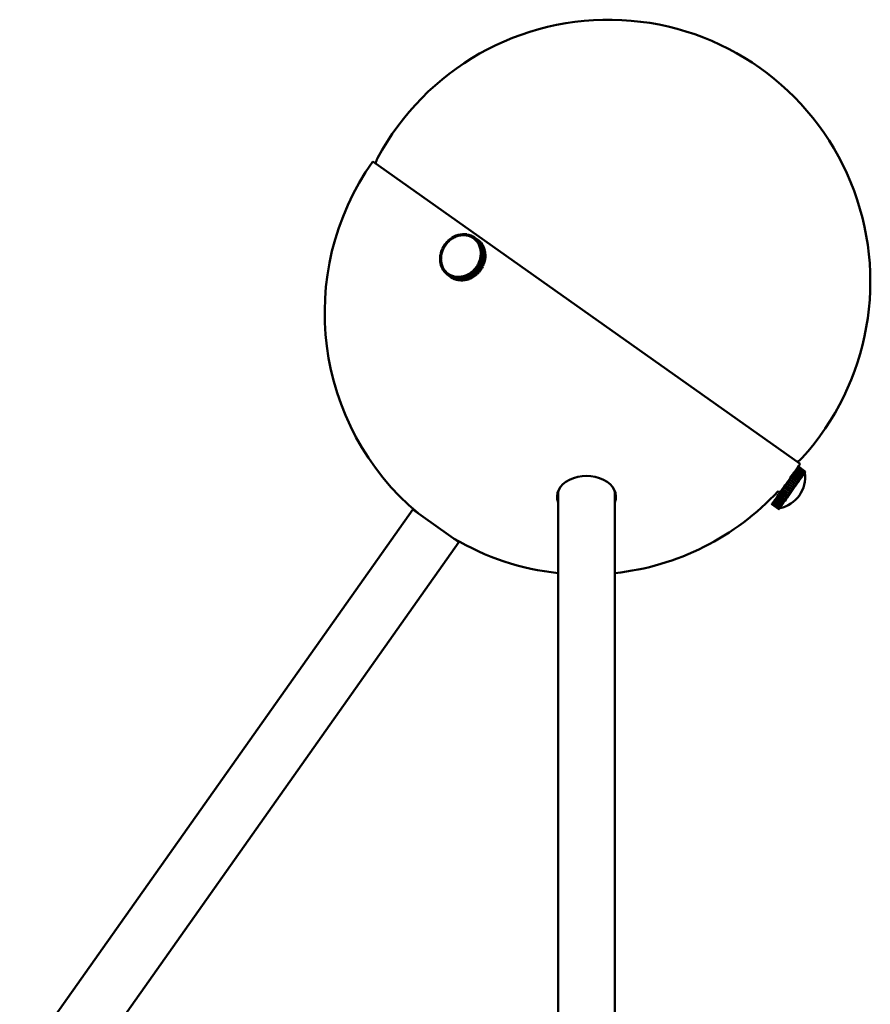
# Model space of a CAD drawing. Header units: millimetres. Extents: x 274 to 1648, y 34 to 1112.
# Tile 14 of 14: x 1045 to 1240, y 886 to 1112. Entities that reach past the tile are written whole.
import ezdxf

# ---------------------------------------------------------------- set-up
doc = ezdxf.new("R2010")
doc.units = ezdxf.units.MM
doc.header["$LTSCALE"] = 4
doc.layers.add('Widoczne (ISO)', color=7, linetype='Continuous', lineweight=50)

msp = doc.modelspace()

# ---------------------------------------------------------------- linework, layer by layer
at = {"layer": 'Widoczne (ISO)'}
for p, q in [((1223.85, 1010.22), (1125.87, 1079.5)), ((1144.49, 1062.34), (1144.93, 1062.53)), ((1144.93, 1062.53), (1144.98, 1062.5)), ((1144.99, 1062.32), (1144.93, 1062.53)), ((1144.97, 1062.55), (1145.42, 1062.7)), ((1145.01, 1062.32), (1144.97, 1062.55)), ((1145.24, 1062.4), (1145.46, 1062.48)), ((1145.42, 1062.7), (1145.47, 1062.67)), ((1145.46, 1062.48), (1145.42, 1062.7)), ((1145.46, 1062.72), (1145.92, 1062.82)), ((1145.48, 1062.48), (1145.46, 1062.72)), ((1145.46, 1062.48), (1145.47, 1062.47)), ((1145.48, 1062.48), (1145.71, 1062.53)), ((1145.49, 1062.48), (1145.48, 1062.48)), ((1145.71, 1062.53), (1145.94, 1062.58)), ((1145.92, 1062.82), (1145.96, 1062.79)), ((1145.94, 1062.58), (1145.92, 1062.82)), ((1145.94, 1062.58), (1145.95, 1062.58)), ((1145.96, 1062.59), (1145.97, 1062.83)), ((1145.96, 1062.59), (1146.19, 1062.62)), ((1145.97, 1062.58), (1145.96, 1062.59)), ((1145.97, 1062.83), (1146.42, 1062.88)), ((1146.19, 1062.62), (1146.42, 1062.64)), ((1146.42, 1062.88), (1146.46, 1062.85)), ((1146.42, 1062.64), (1146.42, 1062.88)), ((1146.42, 1062.64), (1146.42, 1062.64)), ((1146.44, 1062.64), (1146.47, 1062.88)), ((1146.44, 1062.64), (1146.66, 1062.64)), ((1146.45, 1062.64), (1146.44, 1062.64)), ((1146.47, 1062.88), (1146.92, 1062.89)), ((1146.66, 1062.64), (1146.89, 1062.65)), ((1146.89, 1062.65), (1146.92, 1062.89)), ((1146.89, 1062.65), (1146.9, 1062.64)), ((1146.91, 1062.65), (1146.97, 1062.88)), ((1146.91, 1062.65), (1147.13, 1062.62)), ((1146.92, 1062.64), (1146.91, 1062.65)), ((1146.92, 1062.89), (1146.96, 1062.86)), ((1146.97, 1062.88), (1147.41, 1062.84)), ((1147.13, 1062.62), (1147.36, 1062.6)), ((1147.36, 1062.6), (1147.41, 1062.84)), ((1147.36, 1062.6), (1147.37, 1062.59)), ((1147.38, 1062.6), (1147.45, 1062.83)), ((1147.38, 1062.6), (1147.59, 1062.55)), ((1147.39, 1062.59), (1147.38, 1062.6)), ((1147.41, 1062.84), (1147.45, 1062.81)), ((1147.45, 1062.83), (1147.88, 1062.73)), ((1147.59, 1062.55), (1147.81, 1062.5)), ((1147.81, 1062.5), (1147.88, 1062.73)), ((1147.81, 1062.5), (1147.82, 1062.49)), ((1147.83, 1062.49), (1147.93, 1062.72)), ((1147.83, 1062.49), (1148.04, 1062.42)), ((1147.84, 1062.48), (1147.83, 1062.49)), ((1147.88, 1062.73), (1147.92, 1062.71)), ((1147.93, 1062.72), (1148.34, 1062.58)), ((1148.04, 1062.42), (1148.24, 1062.35)), ((1148.24, 1062.35), (1148.34, 1062.58)), ((1148.26, 1062.34), (1148.38, 1062.56)), ((1148.34, 1062.58), (1148.37, 1062.55)), ((1148.38, 1062.56), (1148.77, 1062.37)), ((1142.13, 1060.13), (1142.41, 1060.55)), ((1142.31, 1060.01), (1142.45, 1060.22)), ((1142.59, 1060.43), (1142.41, 1060.55)), ((1142.44, 1060.59), (1142.75, 1060.98)), ((1142.61, 1060.45), (1142.44, 1060.59)), ((1142.45, 1060.22), (1142.59, 1060.43)), ((1142.59, 1060.43), (1142.6, 1060.43)), ((1142.61, 1060.45), (1142.76, 1060.64)), ((1142.61, 1060.45), (1142.61, 1060.45)), ((1142.75, 1060.98), (1142.94, 1060.85)), ((1142.92, 1060.84), (1142.75, 1060.98)), ((1142.76, 1060.64), (1142.92, 1060.84)), ((1142.79, 1061.02), (1143.13, 1061.37)), ((1142.93, 1060.86), (1142.79, 1061.02)), ((1142.92, 1060.84), (1142.92, 1060.84)), ((1142.93, 1060.86), (1143.11, 1061.04)), ((1142.94, 1060.85), (1142.93, 1060.86)), ((1143.11, 1061.04), (1143.28, 1061.21)), ((1143.13, 1061.37), (1143.26, 1061.28)), ((1143.28, 1061.21), (1143.13, 1061.37)), ((1143.17, 1061.41), (1143.54, 1061.73)), ((1143.3, 1061.23), (1143.17, 1061.41)), ((1143.28, 1061.21), (1143.29, 1061.21)), ((1143.3, 1061.23), (1143.49, 1061.39)), ((1143.3, 1061.23), (1143.3, 1061.23)), ((1143.49, 1061.39), (1143.67, 1061.55)), ((1143.54, 1061.73), (1143.64, 1061.66)), ((1143.67, 1061.55), (1143.54, 1061.73)), ((1143.58, 1061.76), (1143.98, 1062.05)), ((1143.69, 1061.57), (1143.58, 1061.76)), ((1143.67, 1061.55), (1143.68, 1061.55)), ((1143.69, 1061.57), (1143.89, 1061.71)), ((1143.7, 1061.57), (1143.69, 1061.57)), ((1143.89, 1061.71), (1144.09, 1061.85)), ((1143.98, 1062.05), (1144.06, 1061.99)), ((1144.09, 1061.85), (1143.98, 1062.05)), ((1144.02, 1062.07), (1144.45, 1062.31)), ((1144.11, 1061.87), (1144.02, 1062.07)), ((1144.09, 1061.85), (1144.1, 1061.85)), ((1144.11, 1061.87), (1144.32, 1061.99)), ((1144.12, 1061.86), (1144.11, 1061.87)), ((1144.32, 1061.99), (1144.53, 1062.11)), ((1144.45, 1062.31), (1144.51, 1062.27)), ((1144.53, 1062.11), (1144.45, 1062.31)), ((1144.55, 1062.12), (1144.49, 1062.34)), ((1144.53, 1062.11), (1144.54, 1062.1)), ((1144.55, 1062.12), (1144.77, 1062.22)), ((1144.56, 1062.11), (1144.55, 1062.12)), ((1144.77, 1062.22), (1144.99, 1062.32)), ((1144.99, 1062.32), (1145, 1062.31)), ((1145.01, 1062.32), (1145.24, 1062.4)), ((1145.02, 1062.32), (1145.01, 1062.32)), ((1148.24, 1062.35), (1148.26, 1062.33)), ((1148.26, 1062.34), (1148.46, 1062.24)), ((1148.28, 1062.32), (1148.26, 1062.34)), ((1148.46, 1062.24), (1148.65, 1062.15)), ((1148.65, 1062.15), (1148.77, 1062.37)), ((1148.65, 1062.15), (1148.71, 1062.11)), ((1148.67, 1062.14), (1148.81, 1062.35)), ((1148.67, 1062.14), (1148.85, 1062.02)), ((1148.73, 1062.1), (1148.67, 1062.14)), ((1148.77, 1062.37), (1148.8, 1062.34)), ((1148.81, 1062.35), (1149.17, 1062.11)), ((1148.85, 1062.02), (1149.03, 1061.9)), ((1148.97, 1061.94), (1149.1, 1061.85)), ((1149.03, 1061.9), (1149.17, 1062.11)), ((1149.03, 1061.9), (1149.05, 1061.89)), ((1149.05, 1061.89), (1149.2, 1062.08)), ((1149.05, 1061.89), (1149.21, 1061.75)), ((1149.17, 1062.11), (1149.99, 1061.53)), ((1150.02, 1061.51), (1149.2, 1062.08)), ((1149.2, 1062.08), (1149.54, 1061.81)), ((1149.21, 1061.75), (1149.38, 1061.61)), ((1149.38, 1061.61), (1149.54, 1061.81)), ((1149.38, 1061.61), (1149.4, 1061.6)), ((1149.4, 1061.6), (1149.57, 1061.78)), ((1149.4, 1061.6), (1149.54, 1061.44)), ((1149.54, 1061.81), (1150.35, 1061.23)), ((1149.54, 1061.44), (1149.69, 1061.28)), ((1150.39, 1061.2), (1149.57, 1061.78)), ((1149.57, 1061.78), (1149.87, 1061.46)), ((1149.69, 1061.28), (1149.87, 1061.46)), ((1149.69, 1061.28), (1149.71, 1061.27)), ((1149.71, 1061.26), (1149.89, 1061.42)), ((1149.71, 1061.26), (1149.84, 1061.09)), ((1149.84, 1061.09), (1149.97, 1060.91)), ((1149.87, 1061.46), (1150.68, 1060.88)), ((1150.71, 1060.85), (1149.89, 1061.42)), ((1149.89, 1061.42), (1150.15, 1061.07)), ((1149.97, 1060.91), (1150.15, 1061.07)), ((1149.97, 1060.91), (1149.98, 1060.9)), ((1149.98, 1060.89), (1150.18, 1061.03)), ((1149.98, 1060.89), (1150.09, 1060.7)), ((1149.99, 1061.53), (1149.99, 1061.53)), ((1150.35, 1061.23), (1150.02, 1061.51)), ((1150.09, 1060.7), (1150.2, 1060.51)), ((1150.15, 1061.07), (1150.97, 1060.49)), ((1150.99, 1060.46), (1150.18, 1061.03)), ((1150.18, 1061.03), (1150.4, 1060.65)), ((1150.2, 1060.51), (1150.4, 1060.65)), ((1150.2, 1060.51), (1150.22, 1060.49)), ((1150.21, 1060.49), (1150.42, 1060.61)), ((1150.21, 1060.49), (1150.29, 1060.28)), ((1150.29, 1060.28), (1150.38, 1060.07)), ((1150.35, 1061.22), (1150.35, 1061.23)), ((1150.38, 1060.07), (1150.59, 1060.2)), ((1150.68, 1060.88), (1150.39, 1061.2)), ((1150.39, 1060.05), (1150.61, 1060.15)), ((1150.4, 1060.65), (1151.21, 1060.07)), ((1151.23, 1060.03), (1150.42, 1060.61)), ((1150.42, 1060.61), (1150.59, 1060.2)), ((1150.59, 1060.2), (1151.41, 1059.62)), ((1151.42, 1059.58), (1150.61, 1060.15)), ((1150.61, 1060.15), (1150.74, 1059.72)), ((1150.67, 1060.87), (1150.68, 1060.88)), ((1150.97, 1060.49), (1150.71, 1060.85)), ((1150.96, 1060.48), (1150.97, 1060.49)), ((1151.21, 1060.07), (1150.99, 1060.46)), ((1141.3, 1057.58), (1141.36, 1058.06)), ((1141.58, 1058.06), (1141.36, 1058.06)), ((1141.37, 1058.11), (1141.47, 1058.59)), ((1141.59, 1058.09), (1141.37, 1058.11)), ((1141.43, 1058.06), (1141.37, 1058.11)), ((1141.69, 1058.56), (1141.47, 1058.59)), ((1141.48, 1058.63), (1141.64, 1059.1)), ((1141.7, 1058.59), (1141.48, 1058.63)), ((1141.57, 1058.58), (1141.48, 1058.63)), ((1141.55, 1057.82), (1141.58, 1058.06)), ((1141.58, 1058.06), (1141.59, 1058.06)), ((1141.59, 1058.09), (1141.64, 1058.32)), ((1141.59, 1058.08), (1141.59, 1058.09)), ((1141.85, 1059.05), (1141.64, 1059.1)), ((1141.64, 1058.32), (1141.69, 1058.56)), ((1141.65, 1059.15), (1141.85, 1059.61)), ((1141.86, 1059.08), (1141.65, 1059.15)), ((1141.76, 1059.08), (1141.65, 1059.15)), ((1141.69, 1058.56), (1141.7, 1058.56)), ((1141.7, 1058.59), (1141.77, 1058.82)), ((1141.7, 1058.58), (1141.7, 1058.59)), ((1141.77, 1058.82), (1141.85, 1059.05)), ((1142.05, 1059.53), (1141.85, 1059.61)), ((1141.85, 1059.05), (1141.86, 1059.05)), ((1141.86, 1059.08), (1141.96, 1059.3)), ((1141.86, 1059.07), (1141.86, 1059.08)), ((1141.87, 1059.65), (1142.11, 1060.09)), ((1142.06, 1059.55), (1141.87, 1059.65)), ((1142.02, 1059.55), (1141.87, 1059.65)), ((1141.96, 1059.3), (1142.05, 1059.53)), ((1142.05, 1059.53), (1142.06, 1059.53)), ((1142.06, 1059.55), (1142.18, 1059.77)), ((1142.07, 1059.55), (1142.06, 1059.55)), ((1142.3, 1059.99), (1142.11, 1060.09)), ((1142.31, 1060.01), (1142.13, 1060.13)), ((1142.31, 1060), (1142.13, 1060.13)), ((1142.18, 1059.77), (1142.3, 1059.99)), ((1142.3, 1059.99), (1142.31, 1059.99)), ((1142.32, 1060.01), (1142.31, 1060.01)), ((1150.38, 1060.07), (1150.4, 1060.06)), ((1150.39, 1060.05), (1150.45, 1059.84)), ((1150.45, 1059.84), (1150.52, 1059.62)), ((1150.52, 1059.62), (1150.74, 1059.72)), ((1150.52, 1059.62), (1150.54, 1059.6)), ((1150.53, 1059.6), (1150.75, 1059.67)), ((1150.53, 1059.6), (1150.57, 1059.37)), ((1150.57, 1059.37), (1150.61, 1059.14)), ((1150.61, 1057.89), (1150.58, 1057.65)), ((1150.61, 1059.14), (1150.83, 1059.22)), ((1150.61, 1059.12), (1150.84, 1059.17)), ((1150.61, 1059.14), (1150.63, 1059.13)), ((1150.61, 1059.12), (1150.63, 1058.89)), ((1150.64, 1058.13), (1150.61, 1057.89)), ((1150.63, 1058.89), (1150.65, 1058.65)), ((1150.65, 1058.63), (1150.64, 1058.39)), ((1150.64, 1058.39), (1150.64, 1058.15)), ((1150.64, 1058.15), (1150.87, 1058.18)), ((1150.64, 1058.15), (1150.67, 1058.13)), ((1150.64, 1058.13), (1150.86, 1058.13)), ((1150.65, 1058.65), (1150.88, 1058.7)), ((1150.65, 1058.63), (1150.88, 1058.66)), ((1150.65, 1058.65), (1150.68, 1058.63)), ((1150.74, 1059.72), (1151.56, 1059.14)), ((1151.57, 1059.09), (1150.75, 1059.67)), ((1150.75, 1059.67), (1150.83, 1059.22)), ((1150.86, 1058.13), (1150.81, 1057.65)), ((1150.83, 1059.22), (1151.65, 1058.64)), ((1151.66, 1058.59), (1150.84, 1059.17)), ((1150.84, 1059.17), (1150.88, 1058.7)), ((1151.68, 1057.56), (1150.86, 1058.13)), ((1150.88, 1058.66), (1150.87, 1058.18)), ((1150.87, 1058.18), (1151.68, 1057.6)), ((1150.88, 1058.7), (1151.69, 1058.13)), ((1151.69, 1058.08), (1150.88, 1058.66)), ((1151.19, 1060.06), (1151.21, 1060.07)), ((1151.41, 1059.62), (1151.23, 1060.03)), ((1151.38, 1059.6), (1151.41, 1059.62)), ((1151.56, 1059.14), (1151.42, 1059.58)), ((1151.52, 1059.13), (1151.56, 1059.14)), ((1151.65, 1058.64), (1151.57, 1059.09)), ((1151.61, 1058.63), (1151.65, 1058.64)), ((1151.64, 1058.12), (1151.69, 1058.13)), ((1151.69, 1058.13), (1151.66, 1058.59)), ((1151.68, 1057.6), (1151.69, 1058.08)), ((1141.29, 1057.06), (1141.3, 1057.53)), ((1141.51, 1057.09), (1141.29, 1057.06)), ((1141.34, 1057.02), (1141.29, 1057.06)), ((1141.51, 1057.06), (1141.29, 1057.01)), ((1141.32, 1056.54), (1141.29, 1057.01)), ((1141.53, 1057.58), (1141.3, 1057.58)), ((1141.36, 1057.54), (1141.3, 1057.58)), ((1141.52, 1057.56), (1141.3, 1057.53)), ((1141.55, 1056.6), (1141.32, 1056.54)), ((1141.37, 1056.51), (1141.32, 1056.54)), ((1141.55, 1056.57), (1141.33, 1056.5)), ((1141.41, 1056.04), (1141.33, 1056.5)), ((1141.64, 1056.12), (1141.41, 1056.04)), ((1141.46, 1056.01), (1141.41, 1056.04)), ((1141.64, 1056.1), (1141.42, 1056)), ((1141.56, 1055.56), (1141.42, 1056)), ((1141.51, 1057.09), (1141.52, 1057.32)), ((1141.52, 1057.08), (1141.51, 1057.09)), ((1141.51, 1057.06), (1141.52, 1057.06)), ((1141.53, 1056.83), (1141.51, 1057.06)), ((1141.52, 1057.56), (1141.53, 1057.56)), ((1141.52, 1057.32), (1141.52, 1057.56)), ((1141.53, 1057.58), (1141.55, 1057.82)), ((1141.53, 1057.58), (1141.53, 1057.58)), ((1141.55, 1056.6), (1141.53, 1056.83)), ((1141.56, 1056.59), (1141.55, 1056.6)), ((1141.55, 1056.57), (1141.56, 1056.57)), ((1141.6, 1056.35), (1141.55, 1056.57)), ((1141.77, 1055.66), (1141.56, 1055.56)), ((1141.78, 1055.64), (1141.57, 1055.52)), ((1141.64, 1056.12), (1141.6, 1056.35)), ((1141.65, 1056.11), (1141.64, 1056.12)), ((1141.64, 1056.1), (1141.65, 1056.09)), ((1141.71, 1055.88), (1141.64, 1056.1)), ((1141.77, 1055.66), (1141.71, 1055.88)), ((1141.78, 1055.66), (1141.77, 1055.66)), ((1141.78, 1055.64), (1141.79, 1055.64)), ((1141.87, 1055.43), (1141.78, 1055.64)), ((1149.85, 1055.7), (1149.71, 1055.49)), ((1149.85, 1055.7), (1150.03, 1055.58)), ((1149.98, 1055.94), (1149.86, 1055.72)), ((1149.86, 1055.72), (1150.68, 1055.15)), ((1149.86, 1055.72), (1150.06, 1055.63)), ((1150.1, 1056.16), (1149.98, 1055.94)), ((1150.29, 1056.07), (1150.06, 1055.63)), ((1150.1, 1056.16), (1150.29, 1056.07)), ((1150.21, 1056.41), (1150.11, 1056.18)), ((1150.11, 1056.18), (1150.23, 1056.1)), ((1150.11, 1056.18), (1150.32, 1056.11)), ((1150.3, 1056.64), (1150.21, 1056.41)), ((1151.11, 1055.49), (1150.29, 1056.07)), ((1150.3, 1056.64), (1150.51, 1056.57)), ((1150.39, 1056.9), (1150.31, 1056.66)), ((1150.31, 1056.66), (1150.38, 1056.61)), ((1150.31, 1056.66), (1150.53, 1056.61)), ((1150.51, 1056.57), (1150.32, 1056.11)), ((1150.32, 1056.11), (1151.13, 1055.53)), ((1150.46, 1057.13), (1150.39, 1056.9)), ((1150.46, 1057.13), (1150.68, 1057.08)), ((1150.52, 1057.39), (1150.47, 1057.15)), ((1150.47, 1057.15), (1150.52, 1057.12)), ((1150.47, 1057.15), (1150.69, 1057.13)), ((1151.33, 1055.99), (1150.51, 1056.57)), ((1150.58, 1057.63), (1150.52, 1057.39)), ((1150.68, 1057.08), (1150.53, 1056.61)), ((1150.53, 1056.61), (1151.34, 1056.04)), ((1150.58, 1057.65), (1150.62, 1057.63)), ((1150.58, 1057.65), (1150.81, 1057.65)), ((1150.58, 1057.63), (1150.8, 1057.61)), ((1151.5, 1056.51), (1150.68, 1057.08)), ((1150.8, 1057.61), (1150.69, 1057.13)), ((1150.69, 1057.13), (1151.51, 1056.55)), ((1151.61, 1057.03), (1150.8, 1057.61)), ((1150.81, 1057.65), (1151.62, 1057.08)), ((1151.13, 1055.53), (1151.33, 1055.99)), ((1151.22, 1056.06), (1151.34, 1056.04)), ((1151.34, 1056.04), (1151.5, 1056.51)), ((1151.41, 1056.56), (1151.51, 1056.55)), ((1151.51, 1056.55), (1151.61, 1057.03)), ((1151.55, 1057.08), (1151.62, 1057.08)), ((1151.62, 1057.6), (1151.68, 1057.6)), ((1151.62, 1057.08), (1151.68, 1057.56)), ((1141.6, 1055.53), (1141.56, 1055.56)), ((1141.75, 1055.11), (1141.57, 1055.52)), ((1141.96, 1055.23), (1141.75, 1055.11)), ((1141.79, 1055.08), (1141.75, 1055.11)), ((1141.97, 1055.21), (1141.77, 1055.07)), ((1141.99, 1054.68), (1141.77, 1055.07)), ((1141.96, 1055.23), (1141.87, 1055.43)), ((1141.97, 1055.22), (1141.96, 1055.23)), ((1141.97, 1055.21), (1141.98, 1055.2)), ((1142.08, 1055.02), (1141.97, 1055.21)), ((1142.19, 1054.82), (1141.99, 1054.68)), ((1142.02, 1054.66), (1141.99, 1054.68)), ((1142.2, 1054.81), (1142.01, 1054.64)), ((1142.27, 1054.29), (1142.01, 1054.64)), ((1142.19, 1054.82), (1142.08, 1055.02)), ((1142.2, 1054.81), (1142.19, 1054.82)), ((1142.2, 1054.81), (1142.21, 1054.8)), ((1142.33, 1054.63), (1142.2, 1054.81)), ((1142.46, 1054.45), (1142.27, 1054.29)), ((1142.31, 1054.27), (1142.27, 1054.29)), ((1142.47, 1054.44), (1142.3, 1054.26)), ((1142.59, 1053.94), (1142.3, 1054.26)), ((1142.46, 1054.45), (1142.33, 1054.63)), ((1142.48, 1054.44), (1142.46, 1054.45)), ((1142.47, 1054.44), (1142.49, 1054.42)), ((1142.62, 1054.28), (1142.47, 1054.44)), ((1142.77, 1054.12), (1142.59, 1053.94)), ((1142.63, 1053.91), (1142.59, 1053.94)), ((1142.77, 1054.12), (1142.62, 1054.28)), ((1142.78, 1054.1), (1142.63, 1053.91)), ((1142.96, 1053.63), (1142.63, 1053.91)), ((1142.8, 1054.09), (1142.77, 1054.12)), ((1142.78, 1054.1), (1142.82, 1054.08)), ((1142.95, 1053.96), (1142.78, 1054.1)), ((1143.12, 1053.83), (1142.95, 1053.96)), ((1143.12, 1053.83), (1142.96, 1053.63)), ((1142.99, 1053.61), (1142.96, 1053.63)), ((1143.13, 1053.81), (1142.99, 1053.61)), ((1142.99, 1053.61), (1143.81, 1053.03)), ((1143.36, 1053.37), (1142.99, 1053.61)), ((1143.14, 1053.81), (1143.12, 1053.83)), ((1143.31, 1053.7), (1143.13, 1053.81)), ((1143.19, 1053.78), (1143.25, 1053.73)), ((1143.49, 1053.58), (1143.31, 1053.7)), ((1143.49, 1053.58), (1143.36, 1053.37)), ((1143.51, 1053.57), (1143.39, 1053.35)), ((1143.51, 1053.56), (1143.49, 1053.58)), ((1143.71, 1053.47), (1143.51, 1053.57)), ((1143.9, 1053.37), (1143.71, 1053.47)), ((1147.15, 1053.39), (1146.93, 1053.32)), ((1147.18, 1053.37), (1147.15, 1053.39)), ((1147.15, 1053.39), (1147.19, 1053.16)), ((1147.39, 1053.5), (1147.17, 1053.4)), ((1147.17, 1053.4), (1147.24, 1053.18)), ((1147.67, 1053.38), (1147.24, 1053.18)), ((1147.61, 1053.6), (1147.39, 1053.5)), ((1147.64, 1053.57), (1147.61, 1053.6)), ((1147.61, 1053.6), (1147.67, 1053.38)), ((1147.84, 1053.73), (1147.63, 1053.61)), ((1147.63, 1053.61), (1147.72, 1053.4)), ((1148.49, 1052.8), (1147.67, 1053.38)), ((1148.14, 1053.64), (1147.72, 1053.4)), ((1147.72, 1053.4), (1148.53, 1052.82)), ((1148.05, 1053.85), (1147.84, 1053.73)), ((1148.1, 1053.82), (1148.05, 1053.85)), ((1148.05, 1053.85), (1148.14, 1053.64)), ((1148.27, 1054.01), (1148.07, 1053.86)), ((1148.07, 1053.86), (1148.18, 1053.67)), ((1148.96, 1053.07), (1148.14, 1053.64)), ((1148.58, 1053.95), (1148.18, 1053.67)), ((1148.18, 1053.67), (1149, 1053.09)), ((1148.47, 1054.15), (1148.27, 1054.01)), ((1148.53, 1054.1), (1148.47, 1054.15)), ((1148.47, 1054.15), (1148.58, 1053.95)), ((1148.68, 1054.32), (1148.49, 1054.16)), ((1148.49, 1054.16), (1148.62, 1053.99)), ((1149.4, 1053.38), (1148.58, 1053.95)), ((1148.99, 1054.31), (1148.62, 1053.99)), ((1148.62, 1053.99), (1149.44, 1053.41)), ((1148.87, 1054.48), (1148.68, 1054.32)), ((1148.96, 1054.42), (1148.87, 1054.48)), ((1148.87, 1054.48), (1148.99, 1054.31)), ((1149.06, 1054.68), (1148.88, 1054.5)), ((1148.88, 1054.5), (1149.03, 1054.34)), ((1149.81, 1053.73), (1148.99, 1054.31)), ((1149.38, 1054.7), (1149.03, 1054.34)), ((1149.03, 1054.34), (1149.85, 1053.76)), ((1149.23, 1054.86), (1149.06, 1054.68)), ((1150.05, 1054.28), (1149.23, 1054.86)), ((1149.23, 1054.86), (1149.38, 1054.7)), ((1149.4, 1055.07), (1149.24, 1054.88)), ((1149.24, 1054.88), (1149.41, 1054.74)), ((1149.34, 1053.47), (1149.4, 1053.38)), ((1150.19, 1054.12), (1149.38, 1054.7)), ((1149.56, 1055.27), (1149.4, 1055.07)), ((1149.72, 1055.13), (1149.41, 1054.74)), ((1149.41, 1054.74), (1150.23, 1054.16)), ((1149.44, 1053.41), (1149.81, 1053.73)), ((1150.37, 1054.69), (1149.56, 1055.27)), ((1149.56, 1055.27), (1149.72, 1055.13)), ((1149.71, 1055.49), (1149.57, 1055.29)), ((1149.57, 1055.29), (1150.39, 1054.71)), ((1149.57, 1055.29), (1149.75, 1055.17)), ((1150.54, 1054.55), (1149.72, 1055.13)), ((1149.72, 1053.86), (1149.81, 1053.73)), ((1150.03, 1055.58), (1149.75, 1055.17)), ((1149.75, 1055.17), (1150.57, 1054.59)), ((1149.85, 1053.76), (1150.19, 1054.12)), ((1150.85, 1055.01), (1150.03, 1055.58)), ((1150.05, 1054.28), (1150.19, 1054.12)), ((1150.06, 1055.63), (1150.87, 1055.05)), ((1150.23, 1054.16), (1150.54, 1054.55)), ((1150.37, 1054.69), (1150.54, 1054.55)), ((1150.39, 1054.71), (1150.57, 1054.59)), ((1150.57, 1054.59), (1150.85, 1055.01)), ((1150.68, 1055.15), (1150.87, 1055.05)), ((1150.87, 1055.05), (1151.11, 1055.49)), ((1150.96, 1055.59), (1151.13, 1055.53)), ((1144.17, 1052.79), (1143.36, 1053.37)), ((1143.39, 1053.35), (1144.21, 1052.77)), ((1143.78, 1053.16), (1143.39, 1053.35)), ((1143.9, 1053.37), (1143.78, 1053.16)), ((1144.6, 1052.58), (1143.78, 1053.16)), ((1143.81, 1053.03), (1144.17, 1052.79)), ((1143.92, 1053.37), (1143.82, 1053.14)), ((1143.82, 1053.14), (1144.64, 1052.56)), ((1144.24, 1052.99), (1143.82, 1053.14)), ((1143.92, 1053.36), (1143.9, 1053.37)), ((1144.13, 1053.29), (1143.92, 1053.37)), ((1144.33, 1053.22), (1144.13, 1053.29)), ((1144.18, 1052.79), (1144.17, 1052.79)), ((1144.21, 1052.77), (1144.6, 1052.58)), ((1144.33, 1053.22), (1144.24, 1052.99)), ((1145.05, 1052.42), (1144.24, 1052.99)), ((1144.35, 1053.22), (1144.28, 1052.98)), ((1144.28, 1052.98), (1145.1, 1052.4)), ((1144.71, 1052.89), (1144.28, 1052.98)), ((1144.35, 1053.21), (1144.33, 1053.22)), ((1144.57, 1053.17), (1144.35, 1053.22)), ((1144.79, 1053.12), (1144.57, 1053.17)), ((1144.6, 1052.59), (1144.6, 1052.58)), ((1144.64, 1052.56), (1145.05, 1052.42)), ((1144.79, 1053.12), (1144.71, 1052.89)), ((1145.53, 1052.31), (1144.71, 1052.89)), ((1144.81, 1053.12), (1144.75, 1052.88)), ((1144.75, 1052.88), (1145.57, 1052.3)), ((1145.2, 1052.83), (1144.75, 1052.88)), ((1144.8, 1053.11), (1144.79, 1053.12)), ((1145.03, 1053.09), (1144.81, 1053.12)), ((1145.25, 1053.07), (1145.03, 1053.09)), ((1145.06, 1052.43), (1145.05, 1052.42)), ((1145.1, 1052.4), (1145.53, 1052.31)), ((1145.25, 1053.07), (1145.2, 1052.83)), ((1146.01, 1052.25), (1145.2, 1052.83)), ((1145.27, 1053.07), (1145.24, 1052.83)), ((1145.24, 1052.83), (1146.06, 1052.25)), ((1145.7, 1052.83), (1145.24, 1052.83)), ((1145.27, 1053.06), (1145.25, 1053.07)), ((1145.5, 1053.07), (1145.27, 1053.07)), ((1145.72, 1053.07), (1145.5, 1053.07)), ((1145.53, 1052.33), (1145.53, 1052.31)), ((1145.57, 1052.3), (1146.01, 1052.25)), ((1145.72, 1053.07), (1145.7, 1052.83)), ((1146.51, 1052.26), (1145.7, 1052.83)), ((1145.75, 1053.06), (1145.72, 1053.07)), ((1145.75, 1053.07), (1145.74, 1052.84)), ((1146.2, 1052.89), (1145.74, 1052.84)), ((1145.74, 1052.84), (1146.56, 1052.26)), ((1145.97, 1053.1), (1145.75, 1053.07)), ((1146.2, 1053.13), (1145.97, 1053.1)), ((1146.02, 1052.28), (1146.01, 1052.25)), ((1146.06, 1052.25), (1146.51, 1052.26)), ((1146.23, 1053.11), (1146.2, 1053.13)), ((1146.2, 1053.13), (1146.2, 1052.89)), ((1147.01, 1052.31), (1146.2, 1052.89)), ((1146.45, 1053.18), (1146.23, 1053.13)), ((1146.23, 1053.13), (1146.24, 1052.9)), ((1146.7, 1053), (1146.24, 1052.9)), ((1146.24, 1052.9), (1147.06, 1052.32)), ((1146.68, 1053.23), (1146.45, 1053.18)), ((1146.52, 1052.29), (1146.51, 1052.26)), ((1146.56, 1052.26), (1147.01, 1052.31)), ((1146.71, 1053.22), (1146.68, 1053.23)), ((1146.68, 1053.23), (1146.7, 1053)), ((1146.93, 1053.32), (1146.7, 1053.24)), ((1146.7, 1053.24), (1146.74, 1053.01)), ((1147.52, 1052.42), (1146.7, 1053)), ((1147.19, 1053.16), (1146.74, 1053.01)), ((1146.74, 1053.01), (1147.56, 1052.44)), ((1147.02, 1052.35), (1147.01, 1052.31)), ((1147.06, 1052.32), (1147.52, 1052.42)), ((1148.01, 1052.59), (1147.19, 1053.16)), ((1147.24, 1053.18), (1148.05, 1052.6)), ((1147.51, 1052.47), (1147.52, 1052.42)), ((1147.56, 1052.44), (1148.01, 1052.59)), ((1148, 1052.64), (1148.01, 1052.59)), ((1148.05, 1052.6), (1148.49, 1052.8)), ((1148.47, 1052.87), (1148.49, 1052.8)), ((1148.53, 1052.82), (1148.96, 1053.07)), ((1148.92, 1053.15), (1148.96, 1053.07)), ((1149, 1053.09), (1149.4, 1053.38)), ((1222.45, 1008.24), (1222.47, 1008.27)), ((1222.67, 1008.55), (1222.47, 1008.27)), ((1222.47, 1008.27), (1224.1, 1007.11)), ((1222.67, 1008.55), (1222.69, 1008.58)), ((1224.3, 1007.39), (1222.67, 1008.55)), ((1222.86, 1008.83), (1222.69, 1008.58)), ((1222.69, 1008.58), (1224.32, 1007.42)), ((1222.86, 1008.83), (1222.88, 1008.85)), ((1224.5, 1007.67), (1222.86, 1008.83)), ((1223.03, 1009.07), (1222.88, 1008.85)), ((1222.88, 1008.85), (1224.51, 1007.7)), ((1223.03, 1009.07), (1223.05, 1009.09)), ((1224.67, 1007.91), (1223.03, 1009.07)), ((1223.17, 1009.26), (1223.05, 1009.09)), ((1223.05, 1009.09), (1224.68, 1007.93)), ((1223.17, 1009.26), (1223.18, 1009.28)), ((1224.81, 1008.11), (1223.17, 1009.26)), ((1223.28, 1009.42), (1223.18, 1009.28)), ((1223.18, 1009.28), (1224.82, 1008.13)), ((1223.28, 1009.42), (1223.29, 1009.43)), ((1224.92, 1008.26), (1223.28, 1009.42)), ((1223.36, 1009.53), (1223.29, 1009.43)), ((1223.29, 1009.43), (1224.92, 1008.28)), ((1223.36, 1009.53), (1223.37, 1009.54)), ((1224.99, 1008.37), (1223.36, 1009.53)), ((1223.41, 1009.59), (1223.37, 1009.54)), ((1223.37, 1009.54), (1225, 1008.38)), ((1223.42, 1009.61), (1223.41, 1009.6)), ((1223.41, 1009.6), (1225.04, 1008.44)), ((1223.41, 1009.59), (1223.41, 1009.6)), ((1225.04, 1008.44), (1223.41, 1009.59)), ((1225.05, 1008.46), (1223.42, 1009.61)), ((1224.92, 1008.28), (1224.99, 1008.37)), ((1224.92, 1008.26), (1224.92, 1008.28)), ((1224.99, 1008.37), (1225, 1008.38)), ((1225, 1008.38), (1225.04, 1008.44)), ((1225.04, 1008.44), (1225.05, 1008.46)), ((1225.04, 1008.44), (1225.04, 1008.44)), ((1221.06, 1006.27), (1220.77, 1005.87)), ((1221.06, 1006.27), (1221.09, 1006.31)), ((1222.69, 1005.12), (1221.06, 1006.27)), ((1221.36, 1006.7), (1221.09, 1006.31)), ((1221.09, 1006.31), (1222.72, 1005.16)), ((1221.36, 1006.7), (1221.39, 1006.74)), ((1223, 1005.55), (1221.36, 1006.7)), ((1221.66, 1007.12), (1221.39, 1006.74)), ((1221.39, 1006.74), (1223.02, 1005.59)), ((1221.54, 1006.95), (1221.43, 1007.03)), ((1221.66, 1007.12), (1221.68, 1007.16)), ((1223.29, 1005.97), (1221.66, 1007.12)), ((1221.94, 1007.52), (1221.68, 1007.16)), ((1221.68, 1007.16), (1223.32, 1006)), ((1221.94, 1007.52), (1221.96, 1007.55)), ((1223.57, 1006.36), (1221.94, 1007.52)), ((1222.2, 1007.89), (1221.96, 1007.55)), ((1221.96, 1007.55), (1223.6, 1006.4)), ((1222.2, 1007.89), (1222.23, 1007.92)), ((1223.84, 1006.74), (1222.2, 1007.89)), ((1222.45, 1008.24), (1222.23, 1007.92)), ((1222.23, 1007.92), (1223.86, 1006.77)), ((1224.08, 1007.08), (1222.45, 1008.24)), ((1223.32, 1006), (1223.57, 1006.36)), ((1223.57, 1006.36), (1223.6, 1006.4)), ((1223.6, 1006.4), (1223.84, 1006.74)), ((1223.84, 1006.74), (1223.86, 1006.77)), ((1223.86, 1006.77), (1224.08, 1007.08)), ((1224.08, 1007.08), (1224.1, 1007.11)), ((1224.1, 1007.11), (1224.3, 1007.39)), ((1224.3, 1007.39), (1224.32, 1007.42)), ((1224.32, 1007.42), (1224.5, 1007.67)), ((1224.5, 1007.67), (1224.51, 1007.7)), ((1224.51, 1007.7), (1224.67, 1007.91)), ((1224.67, 1007.91), (1224.68, 1007.93)), ((1224.68, 1007.93), (1224.81, 1008.11)), ((1224.81, 1008.11), (1224.82, 1008.13)), ((1224.82, 1008.13), (1224.92, 1008.26)), ((1219.23, 1003.69), (1218.79, 1004)), ((1219.49, 1004.05), (1219.22, 1003.67)), ((1219.52, 1004.09), (1219.49, 1004.05)), ((1221.12, 1002.9), (1219.49, 1004.05)), ((1219.8, 1004.49), (1219.52, 1004.09)), ((1219.52, 1004.09), (1221.15, 1002.94)), ((1219.82, 1004.53), (1219.8, 1004.49)), ((1221.43, 1003.33), (1219.8, 1004.49)), ((1220.11, 1004.93), (1219.82, 1004.53)), ((1219.82, 1004.53), (1221.46, 1003.37)), ((1220.13, 1004.96), (1220.11, 1004.93)), ((1221.74, 1003.78), (1220.11, 1004.93)), ((1220.14, 1004.97), (1220.13, 1004.96)), ((1221.76, 1003.81), (1220.13, 1004.96)), ((1220.43, 1005.38), (1220.14, 1004.97)), ((1220.14, 1004.97), (1221.77, 1003.82)), ((1220.45, 1005.41), (1220.43, 1005.39)), ((1220.43, 1005.39), (1220.43, 1005.38)), ((1222.06, 1004.23), (1220.43, 1005.39)), ((1222.06, 1004.23), (1220.43, 1005.38)), ((1220.45, 1005.41), (1220.46, 1005.42)), ((1220.45, 1005.41), (1222.08, 1004.25)), ((1220.74, 1005.83), (1220.46, 1005.42)), ((1220.46, 1005.42), (1222.09, 1004.27)), ((1222.38, 1004.67), (1220.74, 1005.83)), ((1220.75, 1005.83), (1220.74, 1005.83)), ((1220.75, 1005.83), (1220.77, 1005.87)), ((1220.75, 1005.83), (1222.38, 1004.68)), ((1220.77, 1005.87), (1222.41, 1004.72)), ((1221.46, 1003.37), (1221.74, 1003.78)), ((1221.76, 1003.81), (1221.74, 1003.78)), ((1221.77, 1003.82), (1221.76, 1003.81)), ((1221.77, 1003.82), (1222.06, 1004.23)), ((1222.08, 1004.25), (1222.06, 1004.23)), ((1222.06, 1004.23), (1222.06, 1004.23)), ((1222.08, 1004.25), (1222.09, 1004.27)), ((1222.09, 1004.27), (1222.38, 1004.67)), ((1222.38, 1004.68), (1222.41, 1004.72)), ((1222.38, 1004.68), (1222.38, 1004.67)), ((1222.41, 1004.72), (1222.69, 1005.12)), ((1222.69, 1005.12), (1222.72, 1005.16)), ((1222.72, 1005.16), (1223, 1005.55)), ((1223, 1005.55), (1223.02, 1005.59)), ((1223.02, 1005.59), (1223.29, 1005.97)), ((1223.29, 1005.97), (1223.32, 1006)), ((1168.36, 1003.43), (1168.36, 879.49)), ((1181.36, 1003.43), (1181.36, 879.83)), ((1217.78, 1001.63), (1217.64, 1001.44)), ((1217.79, 1001.66), (1217.78, 1001.63)), ((1219.41, 1000.48), (1217.78, 1001.63)), ((1217.95, 1001.88), (1217.79, 1001.66)), ((1217.79, 1001.66), (1219.43, 1000.5)), ((1217.97, 1001.91), (1217.95, 1001.88)), ((1219.59, 1000.73), (1217.95, 1001.88)), ((1218.16, 1002.17), (1217.97, 1001.91)), ((1217.97, 1001.91), (1219.6, 1000.75)), ((1218.18, 1002.2), (1218.16, 1002.17)), ((1219.79, 1001.02), (1218.16, 1002.17)), ((1218.39, 1002.49), (1218.18, 1002.2)), ((1218.18, 1002.2), (1219.81, 1001.05)), ((1218.41, 1002.53), (1218.39, 1002.49)), ((1220.02, 1001.34), (1218.39, 1002.49)), ((1218.64, 1002.85), (1218.41, 1002.53)), ((1218.41, 1002.53), (1220.04, 1001.37)), ((1218.66, 1002.88), (1218.64, 1002.85)), ((1220.27, 1001.69), (1218.64, 1002.85)), ((1218.9, 1003.23), (1218.66, 1002.88)), ((1218.66, 1002.88), (1220.29, 1001.73)), ((1218.93, 1003.26), (1218.9, 1003.23)), ((1220.54, 1002.07), (1218.9, 1003.23)), ((1219.19, 1003.63), (1218.93, 1003.26)), ((1218.93, 1003.26), (1220.56, 1002.11)), ((1219.22, 1003.67), (1219.19, 1003.63)), ((1220.82, 1002.48), (1219.19, 1003.63)), ((1219.22, 1003.67), (1220.85, 1002.51)), ((1220.04, 1001.37), (1220.27, 1001.69)), ((1220.29, 1001.73), (1220.27, 1001.69)), ((1220.29, 1001.73), (1220.54, 1002.07)), ((1220.56, 1002.11), (1220.54, 1002.07)), ((1220.56, 1002.11), (1220.82, 1002.48)), ((1220.85, 1002.51), (1220.82, 1002.48)), ((1220.85, 1002.51), (1221.12, 1002.9)), ((1221.15, 1002.94), (1221.12, 1002.9)), ((1221.15, 1002.94), (1221.43, 1003.33)), ((1221.46, 1003.37), (1221.43, 1003.33)), ((1135.03, 999.79), (1044.96, 872.42)), ((1145.64, 992.29), (1135.03, 999.79)), ((1217.37, 1001.06), (1217.35, 1001.03)), ((1217.35, 1001.03), (1217.35, 1001.03)), ((1218.98, 999.87), (1217.35, 1001.03)), ((1217.35, 1001.03), (1218.98, 999.87)), ((1217.42, 1001.13), (1217.37, 1001.06)), ((1217.37, 1001.06), (1219.01, 999.91)), ((1217.37, 1001.06), (1217.37, 1001.06)), ((1219, 999.9), (1217.37, 1001.06)), ((1217.43, 1001.14), (1217.42, 1001.13)), ((1219.06, 999.98), (1217.42, 1001.13)), ((1217.51, 1001.26), (1217.43, 1001.14)), ((1217.43, 1001.14), (1219.06, 999.99)), ((1217.52, 1001.27), (1217.51, 1001.26)), ((1219.14, 1000.1), (1217.51, 1001.26)), ((1217.63, 1001.42), (1217.52, 1001.27)), ((1217.52, 1001.27), (1219.15, 1000.12)), ((1217.64, 1001.44), (1217.63, 1001.42)), ((1219.26, 1000.27), (1217.63, 1001.42)), ((1217.64, 1001.44), (1219.27, 1000.29)), ((1218.98, 999.87), (1219, 999.9)), ((1218.98, 999.87), (1218.98, 999.87)), ((1219.01, 999.91), (1219, 999.9)), ((1219.01, 999.91), (1219.06, 999.98)), ((1219.06, 999.99), (1219.14, 1000.1)), ((1219.06, 999.99), (1219.06, 999.98)), ((1219.15, 1000.12), (1219.14, 1000.1)), ((1219.15, 1000.12), (1219.26, 1000.27)), ((1219.27, 1000.29), (1219.26, 1000.27)), ((1219.27, 1000.29), (1219.41, 1000.48)), ((1219.43, 1000.5), (1219.41, 1000.48)), ((1219.43, 1000.5), (1219.59, 1000.73)), ((1219.6, 1000.75), (1219.59, 1000.73)), ((1219.6, 1000.75), (1219.79, 1001.02)), ((1219.81, 1001.05), (1219.79, 1001.02)), ((1219.81, 1001.05), (1220.02, 1001.34)), ((1220.04, 1001.37), (1220.02, 1001.34)), ((1145.64, 992.29), (1055.58, 864.91))]:
    msp.add_line(p, q, dxfattribs=at)
for centre, radius, start, end in [((1179.91, 1052), 60, 317.6115, 151.8597), ((1174.86, 1044.86), 60, 144.7356, 229.9554), ((1131.41, 1077.94), 5, 151.8597, 167.4283), ((1220.53, 1014.92), 5, 302.0429, 317.6115), ((1174.86, 1044.86), 60, 320.9131, 324.7356), ((1217.73, 1007.2), 7.25, 281.1328, 8.3384), ((1174.86, 1044.86), 60, 276.2192, 317.0734), ((1174.86, 1044.86), 60, 239.5158, 263.7808)]:
    msp.add_arc(centre, radius, start, end, dxfattribs=at)
for centre, major_axis, ratio, start_param, end_param in [((1146.08, 1057.86), (2.89, 4.08), 0.866025, 0.766052, 0.870772), ((1146.08, 1057.86), (2.89, 4.08), 0.866025, 0.661332, 0.766052), ((1146.08, 1057.86), (2.89, 4.08), 0.866025, 0.556613, 0.661332), ((1146.08, 1057.86), (2.89, 4.08), 0.866025, 0.451893, 0.556613), ((1146.08, 1057.86), (2.89, 4.08), 0.866025, 0.347173, 0.451893), ((1146.08, 1057.86), (2.89, 4.08), 0.866025, 0.242453, 0.347173), ((1146.08, 1057.86), (2.89, 4.08), 0.866025, 0.137734, 0.242453), ((1146.08, 1057.86), (2.89, 4.08), 0.866025, 1.60381, 1.70853), ((1146.08, 1057.86), (2.89, 4.08), 0.866025, 1.49909, 1.60381), ((1146.08, 1057.86), (2.89, 4.08), 0.866025, 1.394371, 1.49909), ((1146.08, 1057.86), (2.89, 4.08), 0.866025, 1.289651, 1.394371), ((1146.08, 1057.86), (2.89, 4.08), 0.866025, 1.184931, 1.289651), ((1146.08, 1057.86), (2.89, 4.08), 0.866025, 1.080211, 1.184931), ((1146.08, 1057.86), (2.89, 4.08), 0.866025, 0.975492, 1.080211), ((1146.08, 1057.86), (2.89, 4.08), 0.866025, 0.870772, 0.975492), ((1146.08, 1057.86), (2.89, 4.08), 0.866025, 0.033014, 0.137734), ((1146.08, 1057.86), (2.89, 4.08), 0.866025, 6.211479, 6.316199), ((1146.08, 1057.86), (2.89, 4.08), 0.866025, 6.10676, 6.211479), ((1146.08, 1057.86), (2.89, 4.08), 0.866025, 6.00204, 6.10676), ((1146.08, 1057.86), (2.89, 4.08), 0.866025, 5.89732, 6.00204), ((1146.08, 1057.86), (2.89, 4.08), 0.866025, 5.7926, 5.89732), ((1146.08, 1057.86), (-2.89, -4.08), 0.866025, 2.546288, 2.651008), ((1146.08, 1057.86), (2.89, 4.08), 0.866025, 2.022689, 2.127409), ((1146.08, 1057.86), (2.89, 4.08), 0.866025, 1.917969, 2.022689), ((1146.08, 1057.86), (2.89, 4.08), 0.866025, 1.81325, 1.917969), ((1146.08, 1057.86), (2.89, 4.08), 0.866025, 1.70853, 1.81325), ((1146.08, 1057.86), (-2.89, -4.08), 0.866025, 2.441568, 2.546288), ((1146.08, 1057.86), (-2.89, -4.08), 0.866025, 2.022689, 2.127409), ((1146.08, 1057.86), (-2.89, -4.08), 0.866025, 2.336848, 2.441568), ((1146.08, 1057.86), (-2.89, -4.08), 0.866025, 2.127409, 2.232129), ((1146.08, 1057.86), (-2.89, -4.08), 0.866025, 2.232129, 2.336848), ((1146.08, 1057.86), (2.89, 4.08), 0.866025, 2.232129, 2.336848), ((1146.08, 1057.86), (2.89, 4.08), 0.866025, 2.127409, 2.232129), ((1146.08, 1057.86), (2.89, 4.08), 0.866025, 2.336848, 2.441568), ((1146.08, 1057.86), (2.89, 4.08), 0.866025, 2.441568, 2.546288), ((1146.08, 1057.86), (2.89, 4.08), 0.866025, 2.546288, 2.651008), ((1146.08, 1057.86), (-2.89, -4.08), 0.866025, 1.60381, 1.70853), ((1146.08, 1057.86), (-2.89, -4.08), 0.866025, 1.70853, 1.81325), ((1146.08, 1057.86), (-2.89, -4.08), 0.866025, 1.81325, 1.917969), ((1146.08, 1057.86), (-2.89, -4.08), 0.866025, 1.917969, 2.022689), ((1146.08, 1057.86), (-2.89, -4.08), 0.866025, 5.7926, 5.89732), ((1146.08, 1057.86), (-2.89, -4.08), 0.866025, 5.89732, 6.00204), ((1146.08, 1057.86), (-2.89, -4.08), 0.866025, 6.00204, 6.10676), ((1146.08, 1057.86), (-2.89, -4.08), 0.866025, 6.10676, 6.211479), ((1146.08, 1057.86), (-2.89, -4.08), 0.866025, 6.211479, 6.316199), ((1146.08, 1057.86), (-2.89, -4.08), 0.866025, 0.033014, 0.137734), ((1146.08, 1057.86), (-2.89, -4.08), 0.866025, 0.137734, 0.242453), ((1146.08, 1057.86), (-2.89, -4.08), 0.866025, 0.870772, 0.975492), ((1146.08, 1057.86), (-2.89, -4.08), 0.866025, 0.975492, 1.080211), ((1146.08, 1057.86), (-2.89, -4.08), 0.866025, 1.080211, 1.184931), ((1146.08, 1057.86), (-2.89, -4.08), 0.866025, 1.184931, 1.289651), ((1146.08, 1057.86), (-2.89, -4.08), 0.866025, 1.289651, 1.394371), ((1146.08, 1057.86), (-2.89, -4.08), 0.866025, 1.394371, 1.49909), ((1146.08, 1057.86), (-2.89, -4.08), 0.866025, 1.49909, 1.60381), ((1146.9, 1057.28), (-2.89, -4.08), 0.866025, 1.44417, 1.445369), ((1146.9, 1057.28), (-2.89, -4.08), 0.866025, 1.549022, 1.553831), ((1146.9, 1057.28), (-2.89, -4.08), 0.866025, 1.655529, 1.658681), ((1146.08, 1057.86), (-2.89, -4.08), 0.866025, 0.242453, 0.347173), ((1146.08, 1057.86), (-2.89, -4.08), 0.866025, 0.347173, 0.451893), ((1146.08, 1057.86), (-2.89, -4.08), 0.866025, 0.451893, 0.556613), ((1146.08, 1057.86), (-2.89, -4.08), 0.866025, 0.556613, 0.661332), ((1146.08, 1057.86), (-2.89, -4.08), 0.866025, 0.661332, 0.766052), ((1146.08, 1057.86), (-2.89, -4.08), 0.866025, 0.766052, 0.870772), ((1174.86, 1002.7), (-6.75, 0), 0.707107, 2.86858, 6.556198), ((1174.86, 1003.43), (-6.5, 0), 0.707107, 6.111905, 6.283185), ((1174.86, 1003.43), (6.5, 0), 0.707107, 0, 0.17128), ((1174.86, 1004.13), (-6.75, 0), 0.707107, 0.149686, 0.273013), ((1174.86, 1004.13), (6.75, 0), 0.707107, 6.010173, 6.133499)]:
    msp.add_ellipse(centre, major_axis=major_axis, ratio=ratio, start_param=start_param, end_param=end_param, dxfattribs=at)

doc.saveas('drawing.dxf')
